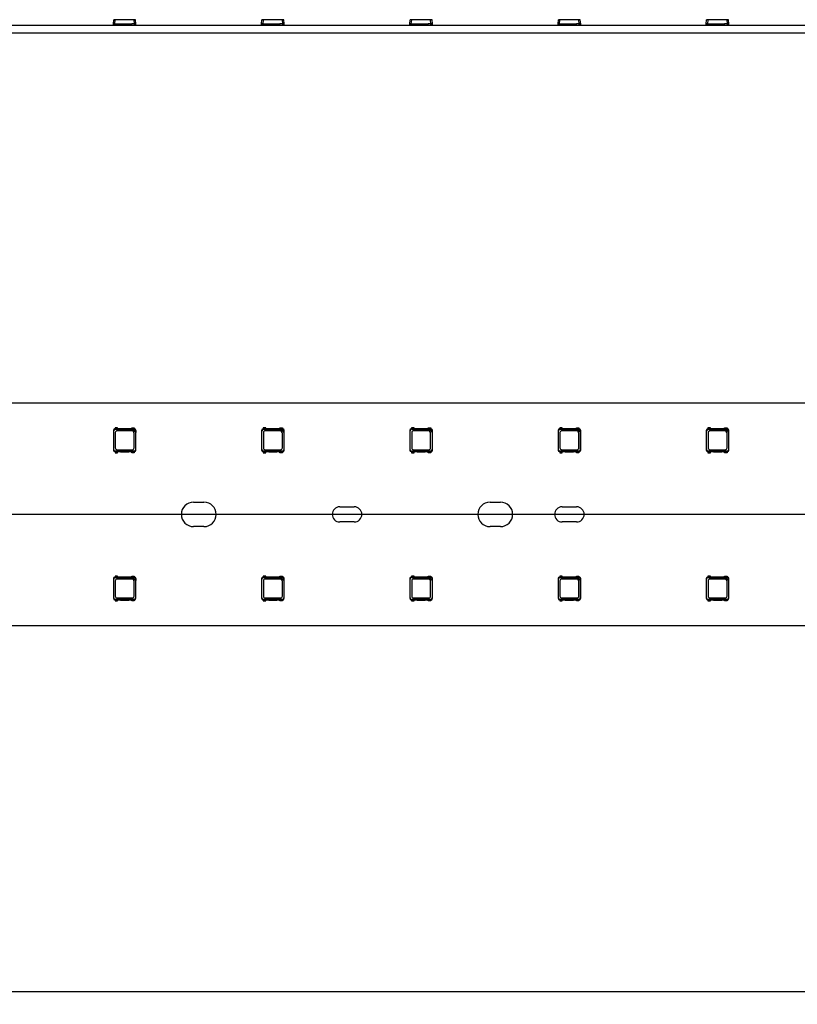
# Model space of a CAD drawing. Header units: millimetres. Extents: x 7 to 819, y 6 to 587.
# Tile 17 of 23: x 523 to 576, y 281 to 347. Entities that reach past the tile are written whole.
import ezdxf
from ezdxf.enums import TextEntityAlignment as Align
from ezdxf.lldxf.tags import DXFTag

# ---------------------------------------------------------------- set-up
doc = ezdxf.new("R2010")
doc.units = ezdxf.units.MM
doc.layers.add('Default', color=7, linetype='Continuous')
doc.layers.add('LINLED_1118X30MM', color=7, linetype='Continuous')
doc.styles.add('SEACAD_Arial', font='arial.ttf')
tags = doc.linetypes.add('CENTER2', pattern=[28.575, 19.05, -3.175, 3.175, -3.175]).pattern_tags.tags
tags[10:11] = [DXFTag(74, 4), DXFTag(75, 0), DXFTag(340, '0'), DXFTag(46, 0.0), DXFTag(50, 0.0), DXFTag(44, 0.0), DXFTag(45, 0.0)]
tags[8:9] = [DXFTag(74, 4), DXFTag(75, 0), DXFTag(340, '0'), DXFTag(46, 0.0), DXFTag(50, 0.0), DXFTag(44, 0.0), DXFTag(45, 0.0)]
tags[6:7] = [DXFTag(74, 4), DXFTag(75, 0), DXFTag(340, '0'), DXFTag(46, 0.0), DXFTag(50, 0.0), DXFTag(44, 0.0), DXFTag(45, 0.0)]
tags[4:5] = [DXFTag(74, 4), DXFTag(75, 0), DXFTag(340, '0'), DXFTag(46, 0.0), DXFTag(50, 0.0), DXFTag(44, 0.0), DXFTag(45, 0.0)]
doc.dimstyles.new('ISO', dxfattribs={"dimtxt": 1.75, "dimasz": 1.75, "dimexe": 0.875, "dimexo": 0, "dimgap": 0.4375, "dimtad": 1, "dimlfac": 2, "dimtxsty": 'SEACAD_Arial', "dimblk1": '_SE_FILLED', "dimblk2": '_SE_FILLED', "dimsah": 1, "dimcen": 0.875, "dimadec": 0, "dimazin": 0, "dimtfac": 0.5, "dimtdec": 3, "dimtmove": 0, "dimatfit": 3, "dimfxl": 1, "dimarcsym": 0})

# ---------------------------------------------------------------- blocks, each defined once
blk = doc.blocks.new('SEANNOT_GROUP22')
at = {"layer": 'Default', "color": 7, "linetype": 'CENTER2'}
blk.add_line((718.284, 313.606), (152.284, 313.606), dxfattribs=at)
blk = doc.blocks.new('SE1')
at = {"layer": 'LINLED_1118X30MM', "color": 7, "linetype": 'Continuous'}
for p, q in [((714.784, 321.106), (155.784, 321.106)), ((529.522, 319.269), (529.522, 317.944)), ((529.522, 319.269), (529.546, 319.245)), ((529.546, 317.968), (529.546, 319.245)), ((529.634, 319.369), (529.622, 319.369)), ((529.622, 319.369), (529.646, 319.345)), ((529.809, 319.444), (529.634, 319.444)), ((529.634, 319.444), (529.634, 319.369)), ((529.809, 319.369), (529.634, 319.369)), ((529.646, 319.345), (530.821, 319.345)), ((529.646, 319.12), (529.646, 318.093)), ((530.748, 319.245), (529.771, 319.245)), ((529.809, 319.369), (529.809, 319.444)), ((530.009, 319.369), (529.809, 319.369)), ((530.009, 319.384), (530.559, 319.384)), ((530.009, 319.369), (530.009, 319.384)), ((530.559, 319.369), (530.009, 319.369)), ((530.559, 319.384), (530.559, 319.369)), ((530.759, 319.369), (530.559, 319.369)), ((530.759, 319.444), (530.934, 319.444)), ((530.759, 319.369), (530.759, 319.444)), ((530.934, 319.369), (530.759, 319.369)), ((530.817, 319.349), (530.928, 319.349)), ((530.821, 319.345), (530.817, 319.349)), ((530.821, 319.345), (531.023, 319.143)), ((530.923, 318.093), (530.923, 319.07)), ((530.928, 319.349), (530.947, 319.369)), ((530.934, 319.444), (530.934, 319.369)), ((530.947, 319.369), (530.934, 319.369)), ((531.027, 319.139), (531.023, 319.143)), ((531.023, 319.143), (531.023, 317.968)), ((531.047, 319.269), (531.027, 319.25)), ((531.027, 319.25), (531.027, 319.139)), ((531.047, 317.944), (531.047, 319.269)), ((539.522, 319.269), (539.522, 317.944)), ((539.522, 319.269), (539.546, 319.245)), ((539.546, 317.968), (539.546, 319.245)), ((539.634, 319.369), (539.622, 319.369)), ((539.622, 319.369), (539.646, 319.345)), ((539.809, 319.444), (539.634, 319.444)), ((539.634, 319.444), (539.634, 319.369)), ((539.809, 319.369), (539.634, 319.369)), ((539.646, 319.345), (540.821, 319.345)), ((539.646, 319.12), (539.646, 318.093)), ((540.748, 319.245), (539.771, 319.245)), ((539.809, 319.369), (539.809, 319.444)), ((540.009, 319.369), (539.809, 319.369)), ((540.009, 319.384), (540.559, 319.384)), ((540.009, 319.369), (540.009, 319.384)), ((540.559, 319.369), (540.009, 319.369)), ((540.559, 319.384), (540.559, 319.369)), ((540.759, 319.369), (540.559, 319.369)), ((540.759, 319.444), (540.934, 319.444)), ((540.759, 319.369), (540.759, 319.444)), ((540.934, 319.369), (540.759, 319.369)), ((540.817, 319.349), (540.928, 319.349)), ((540.821, 319.345), (540.817, 319.349)), ((540.821, 319.345), (541.023, 319.143)), ((540.923, 318.093), (540.923, 319.07)), ((540.928, 319.349), (540.947, 319.369)), ((540.934, 319.444), (540.934, 319.369)), ((540.947, 319.369), (540.934, 319.369)), ((541.027, 319.139), (541.023, 319.143)), ((541.023, 319.143), (541.023, 317.968)), ((541.047, 319.269), (541.027, 319.25)), ((541.027, 319.25), (541.027, 319.139)), ((541.047, 317.944), (541.047, 319.269)), ((549.522, 319.269), (549.522, 317.944)), ((549.522, 319.269), (549.546, 319.245)), ((549.546, 317.968), (549.546, 319.245)), ((549.634, 319.369), (549.622, 319.369)), ((549.622, 319.369), (549.646, 319.345)), ((549.809, 319.444), (549.634, 319.444)), ((549.634, 319.444), (549.634, 319.369)), ((549.809, 319.369), (549.634, 319.369)), ((549.646, 319.345), (550.821, 319.345)), ((549.646, 319.12), (549.646, 318.093)), ((550.748, 319.245), (549.771, 319.245)), ((549.809, 319.369), (549.809, 319.444)), ((550.009, 319.369), (549.809, 319.369)), ((550.009, 319.384), (550.559, 319.384)), ((550.009, 319.369), (550.009, 319.384)), ((550.559, 319.369), (550.009, 319.369)), ((550.559, 319.384), (550.559, 319.369)), ((550.759, 319.369), (550.559, 319.369)), ((550.759, 319.444), (550.934, 319.444)), ((550.759, 319.369), (550.759, 319.444)), ((550.934, 319.369), (550.759, 319.369)), ((550.817, 319.349), (550.928, 319.349)), ((550.821, 319.345), (550.817, 319.349)), ((550.821, 319.345), (551.023, 319.143)), ((550.923, 318.093), (550.923, 319.07)), ((550.928, 319.349), (550.947, 319.369)), ((550.934, 319.444), (550.934, 319.369)), ((550.947, 319.369), (550.934, 319.369)), ((551.027, 319.139), (551.023, 319.143)), ((551.023, 319.143), (551.023, 317.968)), ((551.047, 319.269), (551.027, 319.25)), ((551.027, 319.25), (551.027, 319.139)), ((551.047, 317.944), (551.047, 319.269)), ((559.522, 319.269), (559.522, 317.944)), ((559.522, 319.269), (559.546, 319.245)), ((559.546, 317.968), (559.546, 319.245)), ((559.634, 319.369), (559.622, 319.369)), ((559.622, 319.369), (559.646, 319.345)), ((559.809, 319.444), (559.634, 319.444)), ((559.634, 319.444), (559.634, 319.369)), ((559.809, 319.369), (559.634, 319.369)), ((559.646, 319.345), (560.821, 319.345)), ((559.646, 319.12), (559.646, 318.093)), ((560.748, 319.245), (559.771, 319.245)), ((559.809, 319.369), (559.809, 319.444)), ((560.009, 319.369), (559.809, 319.369)), ((560.009, 319.384), (560.559, 319.384)), ((560.009, 319.369), (560.009, 319.384)), ((560.559, 319.369), (560.009, 319.369)), ((560.559, 319.384), (560.559, 319.369)), ((560.759, 319.369), (560.559, 319.369)), ((560.759, 319.444), (560.934, 319.444)), ((560.759, 319.369), (560.759, 319.444)), ((560.934, 319.369), (560.759, 319.369)), ((560.817, 319.349), (560.928, 319.349)), ((560.821, 319.345), (560.817, 319.349)), ((560.821, 319.345), (561.023, 319.143)), ((560.923, 318.093), (560.923, 319.07)), ((560.928, 319.349), (560.947, 319.369)), ((560.934, 319.444), (560.934, 319.369)), ((560.947, 319.369), (560.934, 319.369)), ((561.027, 319.139), (561.023, 319.143)), ((561.023, 319.143), (561.023, 317.968)), ((561.047, 319.269), (561.027, 319.25)), ((561.027, 319.25), (561.027, 319.139)), ((561.047, 317.944), (561.047, 319.269)), ((569.522, 319.269), (569.522, 317.944)), ((569.522, 319.269), (569.546, 319.245)), ((569.546, 317.968), (569.546, 319.245)), ((569.634, 319.369), (569.622, 319.369)), ((569.622, 319.369), (569.646, 319.345)), ((569.809, 319.444), (569.634, 319.444)), ((569.634, 319.444), (569.634, 319.369)), ((569.809, 319.369), (569.634, 319.369)), ((569.646, 319.345), (570.821, 319.345)), ((569.646, 319.12), (569.646, 318.093)), ((570.748, 319.245), (569.771, 319.245)), ((569.809, 319.369), (569.809, 319.444)), ((570.009, 319.369), (569.809, 319.369)), ((570.009, 319.384), (570.559, 319.384)), ((570.009, 319.369), (570.009, 319.384)), ((570.559, 319.369), (570.009, 319.369)), ((570.559, 319.384), (570.559, 319.369)), ((570.759, 319.369), (570.559, 319.369)), ((570.759, 319.444), (570.934, 319.444)), ((570.759, 319.369), (570.759, 319.444)), ((570.934, 319.369), (570.759, 319.369)), ((570.817, 319.349), (570.928, 319.349)), ((570.821, 319.345), (570.817, 319.349)), ((570.821, 319.345), (571.023, 319.143)), ((570.923, 318.093), (570.923, 319.07)), ((570.928, 319.349), (570.947, 319.369)), ((570.934, 319.444), (570.934, 319.369)), ((570.947, 319.369), (570.934, 319.369)), ((571.027, 319.139), (571.023, 319.143)), ((571.023, 319.143), (571.023, 317.968)), ((571.047, 319.269), (571.027, 319.25)), ((571.027, 319.25), (571.027, 319.139)), ((571.047, 317.944), (571.047, 319.269)), ((529.522, 317.943), (529.546, 317.968)), ((529.622, 317.844), (529.646, 317.868)), ((529.622, 317.844), (529.634, 317.844)), ((529.634, 317.844), (529.634, 317.769)), ((529.634, 317.844), (529.809, 317.844)), ((529.634, 317.769), (529.809, 317.769)), ((530.923, 317.868), (529.646, 317.868)), ((529.771, 317.968), (530.798, 317.968)), ((529.809, 317.769), (529.809, 317.844)), ((529.809, 317.844), (530.009, 317.844)), ((530.009, 317.844), (530.009, 317.829)), ((530.009, 317.844), (530.559, 317.844)), ((530.009, 317.829), (530.559, 317.829)), ((530.559, 317.829), (530.559, 317.844)), ((530.559, 317.844), (530.759, 317.844)), ((530.759, 317.769), (530.759, 317.844)), ((530.759, 317.844), (530.934, 317.844)), ((530.934, 317.769), (530.759, 317.769)), ((530.947, 317.844), (530.923, 317.868)), ((530.934, 317.844), (530.934, 317.769)), ((530.934, 317.844), (530.947, 317.844)), ((531.047, 317.943), (531.023, 317.968)), ((539.522, 317.943), (539.546, 317.968)), ((539.622, 317.844), (539.646, 317.868)), ((539.622, 317.844), (539.634, 317.844)), ((539.634, 317.844), (539.634, 317.769)), ((539.634, 317.844), (539.809, 317.844)), ((539.634, 317.769), (539.809, 317.769)), ((540.923, 317.868), (539.646, 317.868)), ((539.771, 317.968), (540.798, 317.968)), ((539.809, 317.769), (539.809, 317.844)), ((539.809, 317.844), (540.009, 317.844)), ((540.009, 317.844), (540.009, 317.829)), ((540.009, 317.844), (540.559, 317.844)), ((540.009, 317.829), (540.559, 317.829)), ((540.559, 317.829), (540.559, 317.844)), ((540.559, 317.844), (540.759, 317.844)), ((540.759, 317.769), (540.759, 317.844)), ((540.759, 317.844), (540.934, 317.844)), ((540.934, 317.769), (540.759, 317.769)), ((540.947, 317.844), (540.923, 317.868)), ((540.934, 317.844), (540.934, 317.769)), ((540.934, 317.844), (540.947, 317.844)), ((541.047, 317.943), (541.023, 317.968)), ((549.522, 317.943), (549.546, 317.968)), ((549.622, 317.844), (549.646, 317.868)), ((549.622, 317.844), (549.634, 317.844)), ((549.634, 317.844), (549.634, 317.769)), ((549.634, 317.844), (549.809, 317.844)), ((549.634, 317.769), (549.809, 317.769)), ((550.923, 317.868), (549.646, 317.868)), ((549.771, 317.968), (550.798, 317.968)), ((549.809, 317.769), (549.809, 317.844)), ((549.809, 317.844), (550.009, 317.844)), ((550.009, 317.844), (550.009, 317.829)), ((550.009, 317.844), (550.559, 317.844)), ((550.009, 317.829), (550.559, 317.829)), ((550.559, 317.829), (550.559, 317.844)), ((550.559, 317.844), (550.759, 317.844)), ((550.759, 317.769), (550.759, 317.844)), ((550.759, 317.844), (550.934, 317.844)), ((550.934, 317.769), (550.759, 317.769)), ((550.947, 317.844), (550.923, 317.868)), ((550.934, 317.844), (550.934, 317.769)), ((550.934, 317.844), (550.947, 317.844)), ((551.047, 317.943), (551.023, 317.968)), ((559.522, 317.943), (559.546, 317.968)), ((559.622, 317.844), (559.646, 317.868)), ((559.622, 317.844), (559.634, 317.844)), ((559.634, 317.844), (559.634, 317.769)), ((559.634, 317.844), (559.809, 317.844)), ((559.634, 317.769), (559.809, 317.769)), ((560.923, 317.868), (559.646, 317.868)), ((559.771, 317.968), (560.798, 317.968)), ((559.809, 317.769), (559.809, 317.844)), ((559.809, 317.844), (560.009, 317.844)), ((560.009, 317.844), (560.009, 317.829)), ((560.009, 317.844), (560.559, 317.844)), ((560.009, 317.829), (560.559, 317.829)), ((560.559, 317.829), (560.559, 317.844)), ((560.559, 317.844), (560.759, 317.844)), ((560.759, 317.769), (560.759, 317.844)), ((560.759, 317.844), (560.934, 317.844)), ((560.934, 317.769), (560.759, 317.769)), ((560.947, 317.844), (560.923, 317.868)), ((560.934, 317.844), (560.934, 317.769)), ((560.934, 317.844), (560.947, 317.844)), ((561.047, 317.943), (561.023, 317.968)), ((569.522, 317.943), (569.546, 317.968)), ((569.622, 317.844), (569.646, 317.868)), ((569.622, 317.844), (569.634, 317.844)), ((569.634, 317.844), (569.634, 317.769)), ((569.634, 317.844), (569.809, 317.844)), ((569.634, 317.769), (569.809, 317.769)), ((570.923, 317.868), (569.646, 317.868)), ((569.771, 317.968), (570.798, 317.968)), ((569.809, 317.769), (569.809, 317.844)), ((569.809, 317.844), (570.009, 317.844)), ((570.009, 317.844), (570.009, 317.829)), ((570.009, 317.844), (570.559, 317.844)), ((570.009, 317.829), (570.559, 317.829)), ((570.559, 317.829), (570.559, 317.844)), ((570.559, 317.844), (570.759, 317.844)), ((570.759, 317.769), (570.759, 317.844)), ((570.759, 317.844), (570.934, 317.844)), ((570.934, 317.769), (570.759, 317.769)), ((570.947, 317.844), (570.923, 317.868)), ((570.934, 317.844), (570.934, 317.769)), ((570.934, 317.844), (570.947, 317.844)), ((571.047, 317.943), (571.023, 317.968)), ((534.934, 314.431), (535.634, 314.431)), ((554.934, 314.431), (555.634, 314.431)), ((544.797, 314.119), (545.772, 314.119)), ((559.797, 314.119), (560.772, 314.119)), ((545.772, 313.094), (544.797, 313.094)), ((560.772, 313.094), (559.797, 313.094)), ((535.634, 312.781), (534.934, 312.781)), ((555.634, 312.781), (554.934, 312.781)), ((529.522, 309.269), (529.522, 307.944)), ((529.522, 309.269), (529.546, 309.245)), ((529.546, 307.968), (529.546, 309.245)), ((529.634, 309.369), (529.622, 309.369)), ((529.622, 309.369), (529.646, 309.345)), ((529.809, 309.444), (529.634, 309.444)), ((529.634, 309.444), (529.634, 309.369)), ((529.809, 309.369), (529.634, 309.369)), ((529.646, 309.345), (530.821, 309.345)), ((529.646, 309.12), (529.646, 308.093)), ((530.748, 309.245), (529.771, 309.245)), ((529.809, 309.369), (529.809, 309.444)), ((530.009, 309.369), (529.809, 309.369)), ((530.009, 309.384), (530.559, 309.384)), ((530.009, 309.369), (530.009, 309.384)), ((530.559, 309.369), (530.009, 309.369)), ((530.559, 309.384), (530.559, 309.369)), ((530.759, 309.369), (530.559, 309.369)), ((530.759, 309.444), (530.934, 309.444)), ((530.759, 309.369), (530.759, 309.444)), ((530.934, 309.369), (530.759, 309.369)), ((530.817, 309.349), (530.928, 309.349)), ((530.821, 309.345), (530.817, 309.349)), ((530.821, 309.345), (531.023, 309.143)), ((530.923, 308.093), (530.923, 309.07)), ((530.928, 309.349), (530.947, 309.369)), ((530.934, 309.444), (530.934, 309.369)), ((530.947, 309.369), (530.934, 309.369)), ((531.027, 309.139), (531.023, 309.143)), ((531.023, 309.143), (531.023, 307.968)), ((531.047, 309.269), (531.027, 309.25)), ((531.027, 309.25), (531.027, 309.139)), ((531.047, 307.944), (531.047, 309.269)), ((539.522, 309.269), (539.522, 307.944)), ((539.522, 309.269), (539.546, 309.245)), ((539.546, 307.968), (539.546, 309.245)), ((539.634, 309.369), (539.622, 309.369)), ((539.622, 309.369), (539.646, 309.345)), ((539.809, 309.444), (539.634, 309.444)), ((539.634, 309.444), (539.634, 309.369)), ((539.809, 309.369), (539.634, 309.369)), ((539.646, 309.345), (540.821, 309.345)), ((539.646, 309.12), (539.646, 308.093)), ((540.748, 309.245), (539.771, 309.245)), ((539.809, 309.369), (539.809, 309.444)), ((540.009, 309.369), (539.809, 309.369)), ((540.009, 309.384), (540.559, 309.384)), ((540.009, 309.369), (540.009, 309.384)), ((540.559, 309.369), (540.009, 309.369)), ((540.559, 309.384), (540.559, 309.369)), ((540.759, 309.369), (540.559, 309.369)), ((540.759, 309.444), (540.934, 309.444)), ((540.759, 309.369), (540.759, 309.444)), ((540.934, 309.369), (540.759, 309.369)), ((540.817, 309.349), (540.928, 309.349)), ((540.821, 309.345), (540.817, 309.349)), ((540.821, 309.345), (541.023, 309.143)), ((540.923, 308.093), (540.923, 309.07)), ((540.928, 309.349), (540.947, 309.369)), ((540.934, 309.444), (540.934, 309.369)), ((540.947, 309.369), (540.934, 309.369)), ((541.027, 309.139), (541.023, 309.143)), ((541.023, 309.143), (541.023, 307.968)), ((541.047, 309.269), (541.027, 309.25)), ((541.027, 309.25), (541.027, 309.139)), ((541.047, 307.944), (541.047, 309.269)), ((549.522, 309.269), (549.522, 307.944)), ((549.522, 309.269), (549.546, 309.245)), ((549.546, 307.968), (549.546, 309.245)), ((549.634, 309.369), (549.622, 309.369)), ((549.622, 309.369), (549.646, 309.345)), ((549.809, 309.444), (549.634, 309.444)), ((549.634, 309.444), (549.634, 309.369)), ((549.809, 309.369), (549.634, 309.369)), ((549.646, 309.345), (550.821, 309.345)), ((549.646, 309.12), (549.646, 308.093)), ((550.748, 309.245), (549.771, 309.245)), ((549.809, 309.369), (549.809, 309.444)), ((550.009, 309.369), (549.809, 309.369)), ((550.009, 309.384), (550.559, 309.384)), ((550.009, 309.369), (550.009, 309.384)), ((550.559, 309.369), (550.009, 309.369)), ((550.559, 309.384), (550.559, 309.369)), ((550.759, 309.369), (550.559, 309.369)), ((550.759, 309.444), (550.934, 309.444)), ((550.759, 309.369), (550.759, 309.444)), ((550.934, 309.369), (550.759, 309.369)), ((550.817, 309.349), (550.928, 309.349)), ((550.821, 309.345), (550.817, 309.349)), ((550.821, 309.345), (551.023, 309.143)), ((550.923, 308.093), (550.923, 309.07)), ((550.928, 309.349), (550.947, 309.369)), ((550.934, 309.444), (550.934, 309.369)), ((550.947, 309.369), (550.934, 309.369)), ((551.027, 309.139), (551.023, 309.143)), ((551.023, 309.143), (551.023, 307.968)), ((551.047, 309.269), (551.027, 309.25)), ((551.027, 309.25), (551.027, 309.139)), ((551.047, 307.944), (551.047, 309.269)), ((559.522, 309.269), (559.522, 307.944)), ((559.522, 309.269), (559.546, 309.245)), ((559.546, 307.968), (559.546, 309.245)), ((559.634, 309.369), (559.622, 309.369)), ((559.622, 309.369), (559.646, 309.345)), ((559.809, 309.444), (559.634, 309.444)), ((559.634, 309.444), (559.634, 309.369)), ((559.809, 309.369), (559.634, 309.369)), ((559.646, 309.345), (560.821, 309.345)), ((559.646, 309.12), (559.646, 308.093)), ((560.748, 309.245), (559.771, 309.245)), ((559.809, 309.369), (559.809, 309.444)), ((560.009, 309.369), (559.809, 309.369)), ((560.009, 309.384), (560.559, 309.384)), ((560.009, 309.369), (560.009, 309.384)), ((560.559, 309.369), (560.009, 309.369)), ((560.559, 309.384), (560.559, 309.369)), ((560.759, 309.369), (560.559, 309.369)), ((560.759, 309.444), (560.934, 309.444)), ((560.759, 309.369), (560.759, 309.444)), ((560.934, 309.369), (560.759, 309.369)), ((560.817, 309.349), (560.928, 309.349)), ((560.821, 309.345), (560.817, 309.349)), ((560.821, 309.345), (561.023, 309.143)), ((560.923, 308.093), (560.923, 309.07)), ((560.928, 309.349), (560.947, 309.369)), ((560.934, 309.444), (560.934, 309.369)), ((560.947, 309.369), (560.934, 309.369)), ((561.027, 309.139), (561.023, 309.143)), ((561.023, 309.143), (561.023, 307.968)), ((561.047, 309.269), (561.027, 309.25)), ((561.027, 309.25), (561.027, 309.139)), ((561.047, 307.944), (561.047, 309.269)), ((569.522, 309.269), (569.522, 307.944)), ((569.522, 309.269), (569.546, 309.245)), ((569.546, 307.968), (569.546, 309.245)), ((569.634, 309.369), (569.622, 309.369)), ((569.622, 309.369), (569.646, 309.345)), ((569.809, 309.444), (569.634, 309.444)), ((569.634, 309.444), (569.634, 309.369)), ((569.809, 309.369), (569.634, 309.369)), ((569.646, 309.345), (570.821, 309.345)), ((569.646, 309.12), (569.646, 308.093)), ((570.748, 309.245), (569.771, 309.245)), ((569.809, 309.369), (569.809, 309.444)), ((570.009, 309.369), (569.809, 309.369)), ((570.009, 309.384), (570.559, 309.384)), ((570.009, 309.369), (570.009, 309.384)), ((570.559, 309.369), (570.009, 309.369)), ((570.559, 309.384), (570.559, 309.369)), ((570.759, 309.369), (570.559, 309.369)), ((570.759, 309.444), (570.934, 309.444)), ((570.759, 309.369), (570.759, 309.444)), ((570.934, 309.369), (570.759, 309.369)), ((570.817, 309.349), (570.928, 309.349)), ((570.821, 309.345), (570.817, 309.349)), ((570.821, 309.345), (571.023, 309.143)), ((570.923, 308.093), (570.923, 309.07)), ((570.928, 309.349), (570.947, 309.369)), ((570.934, 309.444), (570.934, 309.369)), ((570.947, 309.369), (570.934, 309.369)), ((571.027, 309.139), (571.023, 309.143)), ((571.023, 309.143), (571.023, 307.968)), ((571.047, 309.269), (571.027, 309.25)), ((571.027, 309.25), (571.027, 309.139)), ((571.047, 307.944), (571.047, 309.269)), ((529.522, 307.943), (529.546, 307.968)), ((529.622, 307.844), (529.646, 307.868)), ((529.622, 307.844), (529.634, 307.844)), ((529.634, 307.844), (529.634, 307.769)), ((529.634, 307.844), (529.809, 307.844)), ((529.634, 307.769), (529.809, 307.769)), ((530.923, 307.868), (529.646, 307.868)), ((529.771, 307.968), (530.798, 307.968)), ((529.809, 307.769), (529.809, 307.844)), ((529.809, 307.844), (530.009, 307.844)), ((530.009, 307.844), (530.009, 307.829)), ((530.009, 307.844), (530.559, 307.844)), ((530.009, 307.829), (530.559, 307.829)), ((530.559, 307.829), (530.559, 307.844)), ((530.559, 307.844), (530.759, 307.844)), ((530.759, 307.769), (530.759, 307.844)), ((530.759, 307.844), (530.934, 307.844)), ((530.934, 307.769), (530.759, 307.769)), ((530.947, 307.844), (530.923, 307.868)), ((530.934, 307.844), (530.934, 307.769)), ((530.934, 307.844), (530.947, 307.844)), ((531.047, 307.943), (531.023, 307.968)), ((539.522, 307.943), (539.546, 307.968)), ((539.622, 307.844), (539.646, 307.868)), ((539.622, 307.844), (539.634, 307.844)), ((539.634, 307.844), (539.634, 307.769)), ((539.634, 307.844), (539.809, 307.844)), ((539.634, 307.769), (539.809, 307.769)), ((540.923, 307.868), (539.646, 307.868)), ((539.771, 307.968), (540.798, 307.968)), ((539.809, 307.769), (539.809, 307.844)), ((539.809, 307.844), (540.009, 307.844)), ((540.009, 307.844), (540.009, 307.829)), ((540.009, 307.844), (540.559, 307.844)), ((540.009, 307.829), (540.559, 307.829)), ((540.559, 307.829), (540.559, 307.844)), ((540.559, 307.844), (540.759, 307.844)), ((540.759, 307.769), (540.759, 307.844)), ((540.759, 307.844), (540.934, 307.844)), ((540.934, 307.769), (540.759, 307.769)), ((540.947, 307.844), (540.923, 307.868)), ((540.934, 307.844), (540.934, 307.769)), ((540.934, 307.844), (540.947, 307.844)), ((541.047, 307.943), (541.023, 307.968)), ((549.522, 307.943), (549.546, 307.968)), ((549.622, 307.844), (549.646, 307.868)), ((549.622, 307.844), (549.634, 307.844)), ((549.634, 307.844), (549.634, 307.769)), ((549.634, 307.844), (549.809, 307.844)), ((549.634, 307.769), (549.809, 307.769)), ((550.923, 307.868), (549.646, 307.868)), ((549.771, 307.968), (550.798, 307.968)), ((549.809, 307.769), (549.809, 307.844)), ((549.809, 307.844), (550.009, 307.844)), ((550.009, 307.844), (550.009, 307.829)), ((550.009, 307.844), (550.559, 307.844)), ((550.009, 307.829), (550.559, 307.829)), ((550.559, 307.829), (550.559, 307.844)), ((550.559, 307.844), (550.759, 307.844)), ((550.759, 307.769), (550.759, 307.844)), ((550.759, 307.844), (550.934, 307.844)), ((550.934, 307.769), (550.759, 307.769)), ((550.947, 307.844), (550.923, 307.868)), ((550.934, 307.844), (550.934, 307.769)), ((550.934, 307.844), (550.947, 307.844)), ((551.047, 307.943), (551.023, 307.968)), ((559.522, 307.943), (559.546, 307.968)), ((559.622, 307.844), (559.646, 307.868)), ((559.622, 307.844), (559.634, 307.844)), ((559.634, 307.844), (559.634, 307.769)), ((559.634, 307.844), (559.809, 307.844)), ((559.634, 307.769), (559.809, 307.769)), ((560.923, 307.868), (559.646, 307.868)), ((559.771, 307.968), (560.798, 307.968)), ((559.809, 307.769), (559.809, 307.844)), ((559.809, 307.844), (560.009, 307.844)), ((560.009, 307.844), (560.009, 307.829)), ((560.009, 307.844), (560.559, 307.844)), ((560.009, 307.829), (560.559, 307.829)), ((560.559, 307.829), (560.559, 307.844)), ((560.559, 307.844), (560.759, 307.844)), ((560.759, 307.769), (560.759, 307.844)), ((560.759, 307.844), (560.934, 307.844)), ((560.934, 307.769), (560.759, 307.769)), ((560.947, 307.844), (560.923, 307.868)), ((560.934, 307.844), (560.934, 307.769)), ((560.934, 307.844), (560.947, 307.844)), ((561.047, 307.943), (561.023, 307.968)), ((569.522, 307.943), (569.546, 307.968)), ((569.622, 307.844), (569.646, 307.868)), ((569.622, 307.844), (569.634, 307.844)), ((569.634, 307.844), (569.634, 307.769)), ((569.634, 307.844), (569.809, 307.844)), ((569.634, 307.769), (569.809, 307.769)), ((570.923, 307.868), (569.646, 307.868)), ((569.771, 307.968), (570.798, 307.968)), ((569.809, 307.769), (569.809, 307.844)), ((569.809, 307.844), (570.009, 307.844)), ((570.009, 307.844), (570.009, 307.829)), ((570.009, 307.844), (570.559, 307.844)), ((570.009, 307.829), (570.559, 307.829)), ((570.559, 307.829), (570.559, 307.844)), ((570.559, 307.844), (570.759, 307.844)), ((570.759, 307.769), (570.759, 307.844)), ((570.759, 307.844), (570.934, 307.844)), ((570.934, 307.769), (570.759, 307.769)), ((570.947, 307.844), (570.923, 307.868)), ((570.934, 307.844), (570.934, 307.769)), ((570.934, 307.844), (570.947, 307.844)), ((571.047, 307.943), (571.023, 307.968)), ((155.784, 306.106), (714.784, 306.106))]:
    blk.add_line(p, q, dxfattribs=at)
for centre, radius, start, end in [((529.622, 319.269), 0.1, 90.10891, 179.89109), ((529.771, 319.12), 0.125, 90, 180), ((530.748, 319.07), 0.175, 0, 90), ((530.947, 319.269), 0.1, 0.10891, 89.89109), ((539.622, 319.269), 0.1, 90.10891, 179.89109), ((539.771, 319.12), 0.125, 90, 180), ((540.748, 319.07), 0.175, 0, 90), ((540.947, 319.269), 0.1, 0.10891, 89.89109), ((549.622, 319.269), 0.1, 90.10891, 179.89109), ((549.771, 319.12), 0.125, 90, 180), ((550.748, 319.07), 0.175, 0, 90), ((550.947, 319.269), 0.1, 0.10891, 89.89109), ((559.622, 319.269), 0.1, 90.10891, 179.89109), ((559.771, 319.12), 0.125, 90, 180), ((560.748, 319.07), 0.175, 0, 90), ((560.947, 319.269), 0.1, 0.10891, 89.89109), ((569.622, 319.269), 0.1, 90.10891, 179.89109), ((569.771, 319.12), 0.125, 90, 180), ((570.748, 319.07), 0.175, 0, 90), ((570.947, 319.269), 0.1, 0.10891, 89.89109), ((529.622, 317.944), 0.1, 180.10891, 269.89109), ((529.771, 318.093), 0.125, 180, 270), ((530.798, 318.093), 0.125, 270, 0), ((530.947, 317.944), 0.1, 270.10891, 359.89109), ((539.622, 317.944), 0.1, 180.10891, 269.89109), ((539.771, 318.093), 0.125, 180, 270), ((540.798, 318.093), 0.125, 270, 0), ((540.947, 317.944), 0.1, 270.10891, 359.89109), ((549.622, 317.944), 0.1, 180.10891, 269.89109), ((549.771, 318.093), 0.125, 180, 270), ((550.798, 318.093), 0.125, 270, 0), ((550.947, 317.944), 0.1, 270.10891, 359.89109), ((559.622, 317.944), 0.1, 180.10891, 269.89109), ((559.771, 318.093), 0.125, 180, 270), ((560.798, 318.093), 0.125, 270, 0), ((560.947, 317.944), 0.1, 270.10891, 359.89109), ((569.622, 317.944), 0.1, 180.10891, 269.89109), ((569.771, 318.093), 0.125, 180, 270), ((570.798, 318.093), 0.125, 270, 0), ((570.947, 317.944), 0.1, 270.10891, 359.89109), ((534.934, 313.606), 0.825, 90, 270), ((535.634, 313.606), 0.825, 270, 90), ((554.934, 313.606), 0.825, 90, 270), ((555.634, 313.606), 0.825, 270, 90), ((544.797, 313.606), 0.512, 90, 270), ((545.772, 313.606), 0.512, 270, 90), ((559.797, 313.606), 0.512, 90, 270), ((560.772, 313.606), 0.512, 270, 90), ((529.622, 309.269), 0.1, 90.10891, 179.89109), ((529.771, 309.12), 0.125, 90, 180), ((530.748, 309.07), 0.175, 0, 90), ((530.947, 309.269), 0.1, 0.10891, 89.89109), ((539.622, 309.269), 0.1, 90.10891, 179.89109), ((539.771, 309.12), 0.125, 90, 180), ((540.748, 309.07), 0.175, 0, 90), ((540.947, 309.269), 0.1, 0.10891, 89.89109), ((549.622, 309.269), 0.1, 90.10891, 179.89109), ((549.771, 309.12), 0.125, 90, 180), ((550.748, 309.07), 0.175, 0, 90), ((550.947, 309.269), 0.1, 0.10891, 89.89109), ((559.622, 309.269), 0.1, 90.10891, 179.89109), ((559.771, 309.12), 0.125, 90, 180), ((560.748, 309.07), 0.175, 0, 90), ((560.947, 309.269), 0.1, 0.10891, 89.89109), ((569.622, 309.269), 0.1, 90.10891, 179.89109), ((569.771, 309.12), 0.125, 90, 180), ((570.748, 309.07), 0.175, 0, 90), ((570.947, 309.269), 0.1, 0.10891, 89.89109), ((529.622, 307.944), 0.1, 180.10891, 269.89109), ((529.771, 308.093), 0.125, 180, 270), ((530.798, 308.093), 0.125, 270, 0), ((530.947, 307.944), 0.1, 270.10891, 359.89109), ((539.622, 307.944), 0.1, 180.10891, 269.89109), ((539.771, 308.093), 0.125, 180, 270), ((540.798, 308.093), 0.125, 270, 0), ((540.947, 307.944), 0.1, 270.10891, 359.89109), ((549.622, 307.944), 0.1, 180.10891, 269.89109), ((549.771, 308.093), 0.125, 180, 270), ((550.798, 308.093), 0.125, 270, 0), ((550.947, 307.944), 0.1, 270.10891, 359.89109), ((559.622, 307.944), 0.1, 180.10891, 269.89109), ((559.771, 308.093), 0.125, 180, 270), ((560.798, 308.093), 0.125, 270, 0), ((560.947, 307.944), 0.1, 270.10891, 359.89109), ((569.622, 307.944), 0.1, 180.10891, 269.89109), ((569.771, 308.093), 0.125, 180, 270), ((570.798, 308.093), 0.125, 270, 0), ((570.947, 307.944), 0.1, 270.10891, 359.89109)]:
    blk.add_arc(centre, radius, start, end, dxfattribs=at)
for centre, major_axis in [((529.646, 319.244), (0.0712, -0.0712)), ((530.927, 319.249), (-0.0712, -0.0712)), ((539.646, 319.244), (0.0712, -0.0712)), ((540.927, 319.249), (-0.0712, -0.0712)), ((549.646, 319.244), (0.0712, -0.0712)), ((550.927, 319.249), (-0.0712, -0.0712)), ((559.646, 319.244), (0.0712, -0.0712)), ((560.927, 319.249), (-0.0712, -0.0712)), ((569.646, 319.244), (0.0712, -0.0712)), ((570.927, 319.249), (-0.0712, -0.0712)), ((529.646, 317.968), (0.0712, 0.0712)), ((530.922, 317.968), (-0.0712, 0.0712)), ((539.646, 317.968), (0.0712, 0.0712)), ((540.922, 317.968), (-0.0712, 0.0712)), ((549.646, 317.968), (0.0712, 0.0712)), ((550.922, 317.968), (-0.0712, 0.0712)), ((559.646, 317.968), (0.0712, 0.0712)), ((560.922, 317.968), (-0.0712, 0.0712)), ((569.646, 317.968), (0.0712, 0.0712)), ((570.922, 317.968), (-0.0712, 0.0712)), ((529.646, 309.244), (0.0712, -0.0712)), ((530.927, 309.249), (-0.0712, -0.0712)), ((539.646, 309.244), (0.0712, -0.0712)), ((540.927, 309.249), (-0.0712, -0.0712)), ((549.646, 309.244), (0.0712, -0.0712)), ((550.927, 309.249), (-0.0712, -0.0712)), ((559.646, 309.244), (0.0712, -0.0712)), ((560.927, 309.249), (-0.0712, -0.0712)), ((569.646, 309.244), (0.0712, -0.0712)), ((570.927, 309.249), (-0.0712, -0.0712)), ((529.646, 307.968), (0.0712, 0.0712)), ((530.922, 307.968), (-0.0712, 0.0712)), ((539.646, 307.968), (0.0712, 0.0712)), ((540.922, 307.968), (-0.0712, 0.0712)), ((549.646, 307.968), (0.0712, 0.0712)), ((550.922, 307.968), (-0.0712, 0.0712)), ((559.646, 307.968), (0.0712, 0.0712)), ((560.922, 307.968), (-0.0712, 0.0712)), ((569.646, 307.968), (0.0712, 0.0712)), ((570.922, 307.968), (-0.0712, 0.0712))]:
    blk.add_ellipse(centre, major_axis=major_axis, ratio=0.992433, start_param=2.359993, end_param=3.923193, dxfattribs=at)
blk = doc.blocks.new('SE2')
at = {"layer": 'LINLED_1118X30MM', "color": 7, "linetype": 'Continuous'}
for p, q in [((529.522, 346.706), (529.546, 346.981)), ((529.646, 346.981), (529.546, 346.981)), ((529.622, 346.706), (529.646, 346.981)), ((530.923, 346.981), (529.646, 346.981)), ((531.023, 346.981), (530.923, 346.981)), ((530.947, 346.706), (530.923, 346.981)), ((531.047, 346.706), (531.023, 346.981)), ((539.522, 346.706), (539.546, 346.981)), ((539.646, 346.981), (539.546, 346.981)), ((539.622, 346.706), (539.646, 346.981)), ((540.923, 346.981), (539.646, 346.981)), ((541.023, 346.981), (540.923, 346.981)), ((540.947, 346.706), (540.923, 346.981)), ((541.047, 346.706), (541.023, 346.981)), ((549.522, 346.706), (549.546, 346.981)), ((549.646, 346.981), (549.546, 346.981)), ((549.622, 346.706), (549.646, 346.981)), ((550.923, 346.981), (549.646, 346.981)), ((551.023, 346.981), (550.923, 346.981)), ((550.947, 346.706), (550.923, 346.981)), ((551.047, 346.706), (551.023, 346.981)), ((559.522, 346.706), (559.546, 346.981)), ((559.646, 346.981), (559.546, 346.981)), ((559.622, 346.706), (559.646, 346.981)), ((560.923, 346.981), (559.646, 346.981)), ((561.023, 346.981), (560.923, 346.981)), ((560.947, 346.706), (560.923, 346.981)), ((561.047, 346.706), (561.023, 346.981)), ((569.522, 346.706), (569.546, 346.981)), ((569.646, 346.981), (569.546, 346.981)), ((569.622, 346.706), (569.646, 346.981)), ((570.923, 346.981), (569.646, 346.981)), ((571.023, 346.981), (570.923, 346.981)), ((570.947, 346.706), (570.923, 346.981)), ((571.047, 346.706), (571.023, 346.981)), ((155.784, 346.605), (714.784, 346.605)), ((155.784, 346.105), (714.784, 346.105)), ((529.522, 346.606), (529.522, 346.706)), ((529.622, 346.606), (529.522, 346.606)), ((529.622, 346.606), (529.622, 346.706)), ((529.622, 346.706), (529.634, 346.706)), ((529.634, 346.605), (529.634, 346.706)), ((529.634, 346.706), (529.809, 346.706)), ((529.809, 346.605), (529.809, 346.706)), ((529.809, 346.706), (530.009, 346.706)), ((530.009, 346.606), (530.009, 346.706)), ((530.009, 346.706), (530.559, 346.706)), ((530.559, 346.606), (530.559, 346.706)), ((530.559, 346.706), (530.759, 346.706)), ((530.759, 346.605), (530.759, 346.706)), ((530.934, 346.706), (530.759, 346.706)), ((530.934, 346.706), (530.934, 346.605)), ((530.934, 346.706), (530.947, 346.706)), ((530.947, 346.606), (530.947, 346.706)), ((531.047, 346.606), (530.947, 346.606)), ((531.047, 346.606), (531.047, 346.706)), ((539.522, 346.606), (539.522, 346.706)), ((539.622, 346.606), (539.522, 346.606)), ((539.622, 346.606), (539.622, 346.706)), ((539.622, 346.706), (539.634, 346.706)), ((539.634, 346.605), (539.634, 346.706)), ((539.634, 346.706), (539.809, 346.706)), ((539.809, 346.605), (539.809, 346.706)), ((539.809, 346.706), (540.009, 346.706)), ((540.009, 346.606), (540.009, 346.706)), ((540.009, 346.706), (540.559, 346.706)), ((540.559, 346.606), (540.559, 346.706)), ((540.559, 346.706), (540.759, 346.706)), ((540.759, 346.605), (540.759, 346.706)), ((540.934, 346.706), (540.759, 346.706)), ((540.934, 346.706), (540.934, 346.605)), ((540.934, 346.706), (540.947, 346.706)), ((540.947, 346.606), (540.947, 346.706)), ((541.047, 346.606), (540.947, 346.606)), ((541.047, 346.606), (541.047, 346.706)), ((549.522, 346.606), (549.522, 346.706)), ((549.622, 346.606), (549.522, 346.606)), ((549.622, 346.606), (549.622, 346.706)), ((549.622, 346.706), (549.634, 346.706)), ((549.634, 346.605), (549.634, 346.706)), ((549.634, 346.706), (549.809, 346.706)), ((549.809, 346.605), (549.809, 346.706)), ((549.809, 346.706), (550.009, 346.706)), ((550.009, 346.606), (550.009, 346.706)), ((550.009, 346.706), (550.559, 346.706)), ((550.559, 346.606), (550.559, 346.706)), ((550.559, 346.706), (550.759, 346.706)), ((550.759, 346.605), (550.759, 346.706)), ((550.934, 346.706), (550.759, 346.706)), ((550.934, 346.706), (550.934, 346.605)), ((550.934, 346.706), (550.947, 346.706)), ((550.947, 346.606), (550.947, 346.706)), ((551.047, 346.606), (550.947, 346.606)), ((551.047, 346.606), (551.047, 346.706)), ((559.522, 346.606), (559.522, 346.706)), ((559.622, 346.606), (559.522, 346.606)), ((559.622, 346.606), (559.622, 346.706)), ((559.622, 346.706), (559.634, 346.706)), ((559.634, 346.605), (559.634, 346.706)), ((559.634, 346.706), (559.809, 346.706)), ((559.809, 346.605), (559.809, 346.706)), ((559.809, 346.706), (560.009, 346.706)), ((560.009, 346.606), (560.009, 346.706)), ((560.009, 346.706), (560.559, 346.706)), ((560.559, 346.606), (560.559, 346.706)), ((560.559, 346.706), (560.759, 346.706)), ((560.759, 346.605), (560.759, 346.706)), ((560.934, 346.706), (560.759, 346.706)), ((560.934, 346.706), (560.934, 346.605)), ((560.934, 346.706), (560.947, 346.706)), ((560.947, 346.606), (560.947, 346.706)), ((561.047, 346.606), (560.947, 346.606)), ((561.047, 346.606), (561.047, 346.706)), ((569.522, 346.606), (569.522, 346.706)), ((569.622, 346.606), (569.522, 346.606)), ((569.622, 346.606), (569.622, 346.706)), ((569.622, 346.706), (569.634, 346.706)), ((569.634, 346.605), (569.634, 346.706)), ((569.634, 346.706), (569.809, 346.706)), ((569.809, 346.605), (569.809, 346.706)), ((569.809, 346.706), (570.009, 346.706)), ((570.009, 346.606), (570.009, 346.706)), ((570.009, 346.706), (570.559, 346.706)), ((570.559, 346.606), (570.559, 346.706)), ((570.559, 346.706), (570.759, 346.706)), ((570.759, 346.605), (570.759, 346.706)), ((570.934, 346.706), (570.759, 346.706)), ((570.934, 346.706), (570.934, 346.605)), ((570.934, 346.706), (570.947, 346.706)), ((570.947, 346.606), (570.947, 346.706)), ((571.047, 346.606), (570.947, 346.606)), ((571.047, 346.606), (571.047, 346.706))]:
    blk.add_line(p, q, dxfattribs=at)
for centre, major_axis, start_param, end_param in [((529.622, 346.701), (0.1, -0.0044), 1.574596, 3.141593), ((530.947, 346.701), (0.1, 0.0044), 0.000002, 1.566996), ((539.622, 346.701), (0.1, -0.0044), 1.574596, 3.141593), ((540.947, 346.701), (0.1, 0.0044), 0, 1.566996), ((549.622, 346.701), (0.1, -0.0044), 1.574596, 3.141593), ((550.947, 346.701), (0.1, 0.0044), 0.000001, 1.566996), ((559.622, 346.701), (0.1, -0.0044), 1.574596, 3.141593), ((560.947, 346.701), (0.1, 0.0044), 0, 1.566996), ((569.622, 346.701), (0.1, -0.0044), 1.574596, 3.141593), ((570.947, 346.701), (0.1, 0.0044), 0.000002, 1.566996)]:
    blk.add_ellipse(centre, major_axis=major_axis, ratio=0.043495, start_param=start_param, end_param=end_param, dxfattribs=at)
blk = doc.blocks.new('DMBLK15')
at = {"layer": 'Default', "linetype": 'Continuous'}
for points in [[(157.534, 281.136), (157.534, 281.719), (155.784, 281.427)], [(713.034, 281.136), (714.784, 281.427), (713.034, 281.719)]]:
    blk.add_hatch(color=7, dxfattribs=at).paths.add_polyline_path(points)
at = {"layer": 'Default', "color": 7, "linetype": 'Continuous'}
for p, q in [((714.784, 313.606), (714.784, 280.552)), ((155.784, 306.106), (155.784, 280.552)), ((155.784, 281.427), (714.784, 281.427))]:
    blk.add_line(p, q, dxfattribs=at)
at = {"layer": 'Default', "color": 7, "linetype": 'Continuous', "style": 'SEACAD_Arial'}
blk.add_text('1118', height=1.75, dxfattribs=at).set_placement((432.545, 283.615), align=Align.TOP_LEFT)
blk = doc.blocks.new('_SE_FILLED')
at = {"color": 0}
blk.add_line((0, 0), (-1, 0), dxfattribs=at)
blk.add_solid([(0, 0), (-1, -0.1665), (-1, 0.1665), (0, 0)], dxfattribs=at)

msp = doc.modelspace()

# ---------------------------------------------------------------- block references
at = {"layer": 'Default'}
for name in ['SE2', 'SE1', 'SEANNOT_GROUP22']:
    msp.add_blockref(name, (0, 0), dxfattribs=at)

# ---------------------------------------------------------------- dimensions: what is measured, and where the dimension line sits
at = {"layer": 'Default', "color": 7, "linetype": 'Continuous'}
dim = msp.add_linear_dim(base=(714.7844, 281.4272), p1=(155.7844, 321.1063), p2=(714.7844, 313.6063), text='\\A1;<>', dimstyle='ISO', dxfattribs=at)
dim.commit()
dim.dimension.update_dxf_attribs({"geometry": 'DMBLK15', "text_midpoint": (435.2844, 281.4272), "dimtype": 160})

doc.saveas('drawing.dxf')
